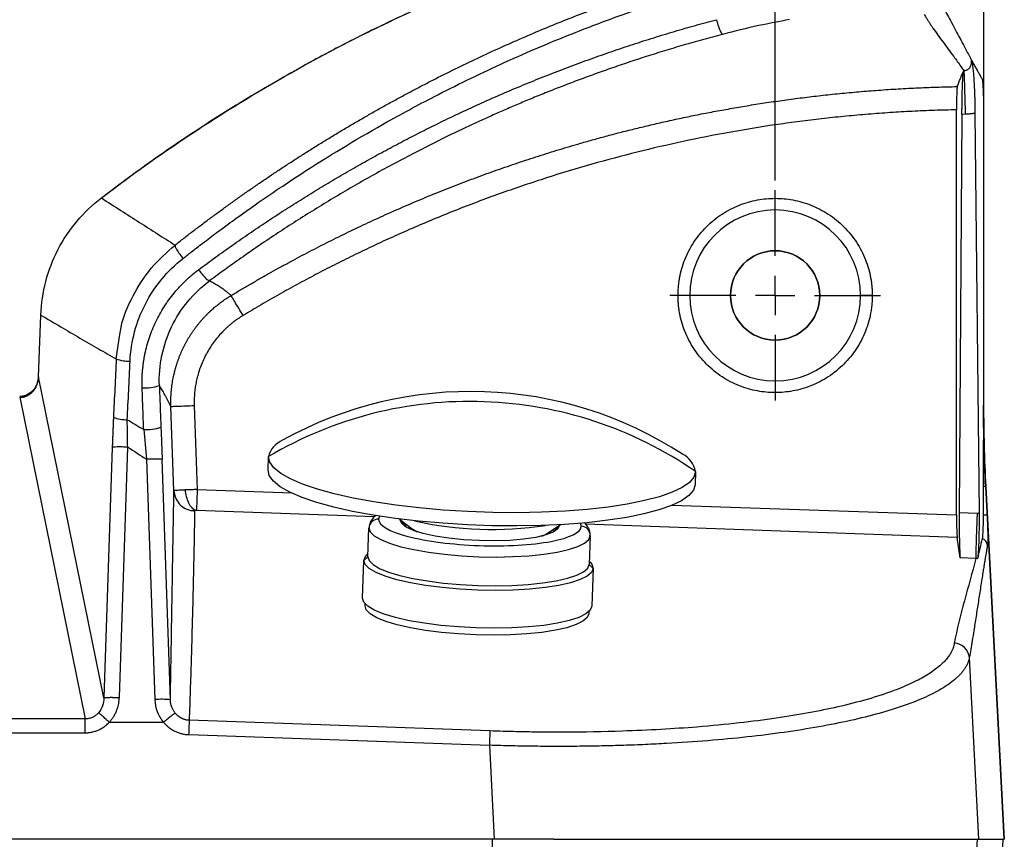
# Model space of a CAD drawing. Header units: millimetres. Extents: x 0 to 1118, y 0 to 850.
# Tile 14 of 24: x 494 to 621, y 409 to 515. Entities that reach past the tile are written whole.
import ezdxf

# ---------------------------------------------------------------- set-up
doc = ezdxf.new("R2010")
doc.units = ezdxf.units.MM
doc.linetypes.add('CENTERX2', pattern=[20.32, 12.7, -2.54, 2.54, -2.54])
doc.layers.add('CENTER', color=40, linetype='CENTERX2')
doc.layers.add('DIMENSIONS', color=140, linetype='Continuous', lineweight=25)
doc.styles.add('SLDTEXTSTYLE0', font='TXT', dxfattribs={"width": 0.75})
doc.dimstyles.new('SLDDIMSTYLE2', dxfattribs={"dimtxt": 10, "dimasz": 10, "dimexe": 0, "dimexo": 0.0625, "dimgap": 2.5, "dimtad": 0, "dimtih": 1, "dimtoh": 1, "dimdec": 1, "dimrnd": 1e-09, "dimzin": 4, "dimdsep": 46, "dimtxsty": 'SLDTEXTSTYLE0', "dimsah": 1, "dimcen": 0.09, "dimadec": 0, "dimazin": 1, "dimtfac": 1, "dimtdec": 1, "dimtofl": 0, "dimtmove": 0, "dimatfit": 3, "dimfxl": 0, "dimfrac": 2, "dimtolj": 1, "dimtzin": 12, "dimarcsym": 0})

# ---------------------------------------------------------------- blocks, each defined once
blk = doc.blocks.new('_D_3')
at = {"layer": 'DIMENSIONS'}
for p, q in [((181.19, 494.12), (181.19, 551.82)), ((591.19, 494.12), (591.19, 551.82)), ((369.56, 550.12), (366.52, 550.12)), ((366.52, 550.12), (366.52, 534.24)), ((402.81, 550.12), (405.86, 550.12)), ((405.86, 550.12), (405.86, 534.24)), ((181.19, 548.64), (361.44, 548.64)), ((591.19, 548.64), (410.94, 548.64)), ((366.52, 534.24), (369.56, 534.24)), ((405.86, 534.24), (402.81, 534.24))]:
    blk.add_line(p, q, dxfattribs=at)
for points in [[(181.19, 548.64), (191.19, 547.11), (191.19, 550.18)], [(591.19, 548.64), (581.19, 550.18), (581.19, 547.11)]]:
    blk.add_solid(points, dxfattribs=at)
at = {"layer": 'DIMENSIONS', "char_height": 10, "attachment_point": 1, "style": 'SLDTEXTSTYLE0'}
for s, insert in [('410.0', (369.56, 565.04)), ('16.14', (369.56, 547.13))]:
    blk.add_mtext(s, dxfattribs=dict(at, insert=insert))
blk = doc.blocks.new('SW_CENTERMARKSYMBOL_0')
at = {"layer": 'CENTER', "color": 0}
for p, q in [((0, 5.08), (0, 13.54)), ((0, 0), (0, 2.54)), ((-5.08, 0), (-13.54, 0)), ((0, 0), (-2.54, 0)), ((0, 0), (0, -2.54)), ((0, 0), (2.54, 0)), ((5.08, 0), (13.54, 0)), ((0, -5.08), (0, -13.54))]:
    blk.add_line(p, q, dxfattribs=at)

msp = doc.modelspace()

# ---------------------------------------------------------------- linework, layer by layer
for p, q in [((618.02, 532.2), (618.02, 465.18)), ((614.53, 451.08), (614.53, 503.2)), ((618, 503.23), (618, 465.18)), ((615.23, 502.62), (614.88, 451.36)), ((615.65, 502.63), (615.23, 502.62)), ((616.9, 502.76), (617.43, 451.27)), ((504.48, 491.85), (504.47, 491.86)), ((580.19, 479.31), (578.69, 479.31)), ((603.69, 479.31), (602.19, 479.31)), ((496.38, 468.84), (496.68, 476.79)), ((506.39, 471.13), (506.86, 474.27)), ((504.8, 427.54), (496.38, 468.84)), ((493.96, 466.2), (502.4, 424.81)), ((516.43, 465.14), (516.81, 454.33)), ((618.27, 454.71), (618, 465.18)), ((618, 465.18), (618.02, 465.18)), ((618.02, 465.18), (618.02, 465.18)), ((513.81, 454.18), (513.43, 465.03)), ((506.05, 463.61), (506.02, 463.3)), ((512.14, 462.36), (512.16, 461.65)), ((512.16, 461.65), (512.28, 458.2)), ((505.87, 459.76), (504.8, 427.54)), ((506.79, 427.57), (507.86, 459.79)), ((510.29, 458.23), (511.36, 427.29)), ((513.36, 427.26), (512.28, 458.2)), ((525.92, 456.86), (525.98, 458.57)), ((580.94, 456.65), (580.88, 454.94)), ((516.81, 454.33), (528.98, 453.92)), ((618.27, 454.71), (617.96, 454.69)), ((618.27, 454.71), (618.47, 451.04)), ((618.3, 454.71), (618.27, 454.71)), ((620.68, 409.31), (618.3, 454.71)), ((618.3, 454.71), (620.68, 409.31)), ((618.3, 454.71), (618.3, 454.71)), ((539.62, 450.82), (516.72, 451.62)), ((577.91, 452.3), (614.53, 451.08)), ((614.88, 451.36), (617.17, 451.28)), ((540.15, 450.51), (540.33, 450.91)), ((542.84, 450.53), (544.49, 449.27)), ((542.95, 450.41), (543.43, 449.91)), ((543.43, 449.91), (543.46, 450.06)), ((543.5, 449.63), (543.43, 449.91)), ((566.08, 450.02), (566.24, 449.6)), ((614.61, 448.17), (566.8, 449.86)), ((618.47, 451.04), (617.96, 451.01)), ((538.78, 445.68), (538.91, 449.38)), ((544.06, 449.31), (544.07, 449.59)), ((561.83, 448.67), (563.56, 449.81)), ((562.26, 448.95), (562.25, 448.68)), ((562.92, 449.23), (562.84, 448.96)), ((562.91, 449.38), (562.92, 449.23)), ((562.92, 449.23), (563.44, 449.7)), ((567.4, 448.39), (567.27, 444.69)), ((615.01, 445.52), (614.61, 448.17)), ((538.8, 446.06), (538.69, 445.97)), ((538.1, 440.35), (538.27, 445.21)), ((538.27, 445.21), (538.78, 445.68)), ((567.38, 444.96), (567.28, 445.06)), ((617, 445.45), (615.01, 445.52)), ((567.27, 444.69), (567.75, 444.18)), ((567.75, 444.18), (567.58, 439.32)), ((538.41, 439.36), (538.42, 439.61)), ((567.21, 438.61), (567.2, 438.35)), ((616.18, 432.69), (617.34, 409.31)), ((502.4, 424.81), (269.98, 424.81)), ((502.4, 423.02), (502.4, 424.81)), ((554.48, 423.26), (515.77, 424.63)), ((505.49, 424.37), (512.48, 424.37)), ((269.98, 423.02), (502.4, 423.02)), ((515.71, 422.78), (554.41, 421.41)), ((554.41, 421.41), (555.01, 409.31)), ((554.83, 409.31), (217.55, 409.31)), ((554.83, 350.91), (554.83, 409.31)), ((562.69, 409.31), (554.83, 409.31)), ((562.69, 409.31), (617.34, 409.31)), ((614.16, 350.91), (617.22, 409.31)), ((617.33, 350.91), (620.55, 409.31)), ((617.34, 409.31), (620.68, 409.31))]:
    msp.add_line(p, q)
at = {"flags": 128}
for points in [[(580.94, 456.65), (580.73, 455.94), (580.15, 455.25), (579.21, 454.59), (577.92, 453.98), (576.3, 453.41), (574.37, 452.9), (572.16, 452.45), (569.7, 452.08), (567.01, 451.78), (564.15, 451.55), (561.14, 451.41), (558.02, 451.35), (554.84, 451.38), (551.65, 451.49), (548.47, 451.69), (545.37, 451.96), (542.38, 452.31), (539.53, 452.74), (536.87, 453.22), (534.44, 453.77), (532.27, 454.37), (530.38, 455.01), (528.8, 455.69), (527.56, 456.4), (526.67, 457.12), (526.14, 457.85), (525.98, 458.57)], [(580.88, 454.94), (580.67, 454.23), (580.09, 453.54), (579.15, 452.88), (577.86, 452.27), (576.24, 451.7), (574.31, 451.19), (572.1, 450.74), (569.64, 450.37), (566.95, 450.06), (564.09, 449.84), (561.08, 449.7), (557.96, 449.64), (554.78, 449.67), (551.59, 449.78), (548.41, 449.98), (545.31, 450.25), (542.32, 450.6), (539.47, 451.02), (536.81, 451.51), (534.38, 452.06), (532.21, 452.66), (530.32, 453.3), (528.74, 453.98), (527.5, 454.69), (526.61, 455.41), (526.08, 456.13), (525.92, 456.86)], [(563.44, 449.7), (563.23, 449.25), (562.63, 448.84), (561.67, 448.48), (560.38, 448.17), (558.82, 447.94), (557.04, 447.79), (555.12, 447.73), (553.12, 447.75), (551.12, 447.86), (549.2, 448.06), (547.44, 448.34), (545.9, 448.68), (544.63, 449.07), (543.7, 449.5), (543.13, 449.96), (542.95, 450.41)], [(538.91, 449.38), (539.07, 448.88), (539.58, 448.37), (540.42, 447.88), (541.57, 447.41), (543.01, 446.97), (544.69, 446.59), (546.59, 446.26), (548.65, 445.99), (550.82, 445.8), (553.04, 445.68), (555.27, 445.64), (557.45, 445.69), (559.52, 445.81), (561.44, 446), (563.15, 446.27), (564.61, 446.6), (565.79, 446.99), (566.66, 447.42), (567.2, 447.89), (567.4, 448.39)], [(543.79, 449.8), (543.61, 449.65), (543.54, 449.56)], [(544.49, 449.27), (544.84, 449.04), (545.12, 448.9)], [(561.17, 448.34), (561.46, 448.46), (561.83, 448.67)], [(562.77, 448.92), (562.73, 448.98), (562.56, 449.15)], [(538.27, 445.21), (538.47, 445.73), (538.69, 445.97)], [(567.75, 444.18), (567.55, 443.67), (566.99, 443.19), (566.09, 442.74), (564.87, 442.33), (563.35, 441.99), (561.58, 441.71), (559.6, 441.51), (557.45, 441.39), (555.2, 441.34), (552.89, 441.38), (550.59, 441.5), (548.34, 441.7), (546.21, 441.98), (544.25, 442.32), (542.5, 442.72), (541.02, 443.17), (539.82, 443.65), (538.95, 444.16), (538.43, 444.69), (538.27, 445.21)], [(538.78, 445.68), (538.94, 445.18), (539.45, 444.67), (540.29, 444.17), (541.44, 443.71), (542.88, 443.27), (544.56, 442.89), (546.46, 442.56), (548.52, 442.29), (550.69, 442.1), (552.91, 441.98), (555.14, 441.94), (557.32, 441.99), (559.39, 442.11), (561.31, 442.3), (563.02, 442.57), (564.48, 442.9), (565.66, 443.29), (566.54, 443.72), (567.07, 444.19), (567.27, 444.69)], [(567.38, 444.96), (567.59, 444.71), (567.75, 444.18)], [(567.58, 439.32), (567.38, 438.8), (566.82, 438.32), (565.92, 437.87), (564.7, 437.46), (563.18, 437.12), (561.41, 436.85), (559.43, 436.64), (557.28, 436.52), (555.03, 436.47), (552.72, 436.51), (550.42, 436.64), (548.17, 436.84), (546.04, 437.11), (544.08, 437.45), (542.33, 437.85), (540.85, 438.3), (539.65, 438.78), (538.78, 439.3), (538.26, 439.82), (538.1, 440.35)], [(567.2, 438.35), (567, 437.85), (566.46, 437.38), (565.58, 436.94), (564.38, 436.55), (562.9, 436.21), (561.17, 435.94), (559.24, 435.74), (557.14, 435.62), (554.94, 435.58), (552.69, 435.62), (550.44, 435.74), (548.25, 435.93), (546.17, 436.2), (544.25, 436.53), (542.55, 436.92), (541.1, 437.36), (539.93, 437.83), (539.08, 438.33), (538.57, 438.85), (538.41, 439.36)]]:
    msp.add_lwpolyline(points, dxfattribs=at)
for centre, radius, start, end in [((591.19, 479.31), 11, 0, 180), ((591.19, 479.31), 5.75, 0, 180), ((591.19, 479.31), 11, 180, 0), ((591.19, 479.31), 5.75, 180, 0), ((508.05, 475.78), 4.93, 250.3499, 271.3927), ((510.1, 473.13), 5.73, 266.2258, 288.7036), ((552.04, 416.95), 50, 56.9962, 119.0038), ((551.92, 414.73), 50.94, 87.9475, 120.6102), ((552.01, 414.72), 50.94, 55.3898, 88.0525), ((507.68, 467.89), 4.57, 248.8623, 271.6739), ((510.31, 467.41), 5.37, 265.8446, 289.8627), ((529.09, 457.72), 3.23, 113.631, 164.7185), ((577.78, 456.02), 3.23, 11.2815, 62.369), ((540.1, 449.33), 1.18, 87.2659, 177.2466), ((554.77, 495.11), 45.91, 257.415, 278.585), ((566.21, 448.42), 1.18, 358.7534, 88.7341), ((614.19, 432.54), 2, 4.4011, 88.1409), ((512.19, 417.43), 9.9, 83.2314, 94.8201), ((915.31, 408.96), 399.84, 177.7544, 178.0186), ((954.01, 407.59), 399.84, 177.7544, 178.0186)]:
    msp.add_arc(centre, radius, start, end)
for centre, major_axis, ratio, start_param, end_param in [((618, 440.83), (0, 19.11), 0.002739, 0.759134, 1.009), ((615.05, 450.39), (0, 5), 0.034894, 1.376347, 2.913529)]:
    msp.add_ellipse(centre, major_axis=major_axis, ratio=ratio, start_param=start_param, end_param=end_param)
for points, knots in [([(504.47, 491.86), (512.47, 497.98), (520.91, 503.53), (538.51, 513.34), (547.66, 517.6), (575.91, 528.33), (595.79, 532.73), (615.88, 534.19)], [0, 0, 0, 0, 0.25, 0.25, 0.5, 0.5, 1, 1, 1, 1]), ([(614.47, 534.03), (612.23, 533.84), (607.68, 533.46), (601.22, 532.6), (595.47, 531.69), (590.8, 530.81), (586.82, 529.99), (583.13, 529.15), (577.19, 527.69), (569.04, 525.38), (559.34, 522.09), (550.35, 518.54), (542.3, 514.95), (536.14, 511.89), (531.45, 509.39), (527.61, 507.25), (522.91, 504.49), (517.4, 501.03), (511.33, 496.96), (507.22, 493.88), (505.12, 492.32)], [0, 0, 0, 0, 0.0566837, 0.1155528, 0.1646197, 0.2038846, 0.2356833, 0.2674377, 0.2996982, 0.390386, 0.4814225, 0.5586697, 0.6347674, 0.7041956, 0.7324309, 0.7693583, 0.815249, 0.8701021, 0.9339171, 1, 1, 1, 1]), ([(513.96, 485.79), (514.33, 486.09), (515.08, 486.68), (516.22, 487.55), (517.37, 488.42), (518.53, 489.29), (519.71, 490.15), (520.89, 491.01), (522.09, 491.87), (523.3, 492.72), (524.52, 493.56), (525.75, 494.4), (527, 495.24), (528.26, 496.07), (529.53, 496.89), (530.81, 497.71), (532.1, 498.52), (533.41, 499.33), (534.72, 500.13), (536.05, 500.92), (537.39, 501.71), (538.75, 502.49), (540.11, 503.26), (541.49, 504.03), (542.88, 504.79), (544.28, 505.54), (545.69, 506.28), (547.6, 507.27), (550, 508.47), (552.89, 509.86), (555.77, 511.19), (558.64, 512.46), (561.49, 513.67), (564.33, 514.82), (567.15, 515.92), (569.96, 516.97), (572.74, 517.96), (575.51, 518.9), (578.26, 519.79), (580.99, 520.63), (582.8, 521.16), (583.7, 521.42)], [0, 0, 0, 0, 0.01812, 0.036331, 0.05463, 0.07302, 0.091499, 0.110068, 0.128726, 0.147474, 0.166312, 0.185239, 0.204255, 0.223362, 0.242558, 0.261843, 0.281218, 0.300683, 0.320237, 0.33988, 0.359613, 0.379436, 0.399348, 0.419349, 0.43944, 0.45962, 0.47989, 0.500249, 0.541375, 0.582054, 0.622285, 0.662069, 0.701406, 0.740296, 0.778738, 0.816734, 0.854282, 0.891383, 0.928036, 0.964242, 1, 1, 1, 1]), ([(514.98, 484.06), (515.34, 484.35), (516.18, 485.01), (517.65, 486.14), (519.5, 487.54), (521.75, 489.19), (524.41, 491.09), (527.5, 493.2), (533.1, 496.89), (539.87, 500.95), (548.42, 505.54), (556.46, 509.43), (564.41, 512.8), (571.1, 515.32), (575.99, 517), (579.72, 518.19), (582.26, 518.96), (583.56, 519.34), (584.01, 519.47)], [0, 0, 0, 0, 0.0176084, 0.0412715, 0.07099, 0.1067641, 0.1485937, 0.1964786, 0.2504193, 0.4062623, 0.4998869, 0.6231198, 0.7493995, 0.831723, 0.8979464, 0.9480679, 0.9820858, 1, 1, 1, 1]), ([(612.18, 517.48), (612.24, 517.37), (612.38, 517.14), (612.59, 516.78), (612.81, 516.41), (613.03, 516.02), (613.35, 515.45), (613.78, 514.65), (614.31, 513.66), (614.77, 512.79), (615.13, 512.1), (615.56, 511.28), (615.96, 510.53), (616.31, 509.87), (616.42, 509.66), (616.48, 509.56)], [0, 0, 0, 0, 0.047207, 0.095863, 0.145968, 0.197523, 0.250526, 0.367399, 0.50105, 0.620495, 0.685171, 0.753151, 0.922776, 0.961952, 1, 1, 1, 1]), ([(516.98, 482.62), (517.34, 482.89), (518.07, 483.43), (519.15, 484.22), (520.24, 485), (521.33, 485.77), (522.42, 486.54), (523.51, 487.29), (524.6, 488.03), (525.7, 488.76), (526.79, 489.48), (527.89, 490.2), (528.99, 490.9), (530.08, 491.59), (531.18, 492.27), (532.28, 492.95), (533.38, 493.61), (534.48, 494.26), (535.58, 494.91), (536.67, 495.54), (537.77, 496.16), (538.87, 496.78), (539.97, 497.39), (541.07, 497.98), (542.17, 498.57), (543.27, 499.15), (544.37, 499.72), (545.46, 500.28), (546.56, 500.83), (547.65, 501.37), (549.27, 502.16), (551.41, 503.17), (554.08, 504.39), (556.76, 505.56), (559.44, 506.68), (562.12, 507.76), (564.81, 508.79), (567.5, 509.78), (570.19, 510.73), (572.88, 511.63), (575.56, 512.49), (578.25, 513.3), (580.94, 514.08), (582.74, 514.56), (583.63, 514.8)], [0, 0, 0, 0, 0.018118, 0.036171, 0.054159, 0.072083, 0.089942, 0.107737, 0.125468, 0.143136, 0.16074, 0.178281, 0.195759, 0.213174, 0.230527, 0.247817, 0.265044, 0.282209, 0.299311, 0.316351, 0.333329, 0.350245, 0.367098, 0.38389, 0.40062, 0.417288, 0.433894, 0.450438, 0.466921, 0.483343, 0.499703, 0.53932, 0.578744, 0.617977, 0.65702, 0.695873, 0.734538, 0.773015, 0.811306, 0.849412, 0.887333, 0.925071, 0.962626, 1, 1, 1, 1]), ([(583.63, 514.8), (583.64, 514.76), (583.67, 514.66), (583.71, 514.53), (583.75, 514.39), (583.79, 514.26), (583.83, 514.13), (583.87, 514.01), (583.91, 513.89), (583.95, 513.78), (583.99, 513.68), (584.02, 513.58), (584.1, 513.41), (584.18, 513.23), (584.25, 513.1), (584.3, 513.02), (584.34, 512.96), (584.38, 512.92), (584.4, 512.92), (584.41, 512.91)], [0, 0, 0, 0, 0.0472512, 0.0946018, 0.1418923, 0.1889624, 0.2356537, 0.2818125, 0.3272927, 0.3719576, 0.4156819, 0.4583529, 0.4998716, 0.6552822, 0.7498802, 0.7929429, 0.8750126, 0.9449136, 1, 1, 1, 1]), ([(593.04, 514.81), (591.73, 514.57), (588.85, 514.03), (585.97, 513.31), (584.41, 512.91)], [0, 0, 0, 0, 0.458082, 1, 1, 1, 1]), ([(610.36, 515.5), (610.43, 515.38), (610.58, 515.14), (610.8, 514.79), (611.03, 514.43), (611.26, 514.07), (611.62, 513.53), (612.14, 512.81), (612.79, 511.91), (613.48, 511), (614.24, 509.96), (614.92, 509.04), (615.34, 508.44), (615.47, 508.26)], [0, 0, 0, 0, 0.049123, 0.098244, 0.147361, 0.196476, 0.245588, 0.371729, 0.497911, 0.618925, 0.751192, 0.926047, 1, 1, 1, 1]), ([(584.41, 512.91), (583.98, 512.8), (583.12, 512.57), (581.85, 512.22), (580.6, 511.87), (579.37, 511.52), (578.15, 511.16), (576.95, 510.79), (575.78, 510.43), (574.61, 510.06), (573.47, 509.69), (572.35, 509.32), (571.24, 508.94), (570.15, 508.57), (569.08, 508.19), (568.03, 507.82), (566.99, 507.44), (565.97, 507.06), (564.97, 506.69), (563.99, 506.31), (563.02, 505.94), (562.08, 505.56), (561.14, 505.19), (560.23, 504.81), (559.33, 504.44), (558.45, 504.08), (557.59, 503.71), (556.75, 503.35), (555.92, 502.98), (555.11, 502.63), (554.31, 502.27), (553.53, 501.92), (552.77, 501.57), (552.03, 501.22), (551.3, 500.88), (550.59, 500.55), (549.21, 499.89), (547.17, 498.89), (544.5, 497.52), (541.88, 496.14), (539.31, 494.72), (536.79, 493.29), (534.32, 491.84), (531.89, 490.36), (529.52, 488.87), (527.2, 487.36), (524.93, 485.84), (522.71, 484.31), (520.53, 482.76), (519.11, 481.71), (518.4, 481.19)], [0, 0, 0, 0, 0.018101, 0.035978, 0.053632, 0.071061, 0.088267, 0.105249, 0.122007, 0.138541, 0.154851, 0.170937, 0.186798, 0.202436, 0.217849, 0.233038, 0.248003, 0.262744, 0.27726, 0.291551, 0.305618, 0.319461, 0.333079, 0.346472, 0.359641, 0.372585, 0.385304, 0.397798, 0.410068, 0.422113, 0.433933, 0.445529, 0.456899, 0.468045, 0.478966, 0.489661, 0.500132, 0.541298, 0.582014, 0.622278, 0.662089, 0.701448, 0.740354, 0.778807, 0.816806, 0.854352, 0.891443, 0.928082, 0.964267, 1, 1, 1, 1]), ([(615.47, 508.26), (615.5, 508.26), (615.54, 508.26), (615.62, 508.27), (615.68, 508.28), (615.76, 508.3), (615.87, 508.33), (616.01, 508.41), (616.17, 508.54), (616.3, 508.71), (616.39, 508.9), (616.46, 509.11), (616.48, 509.3), (616.48, 509.46), (616.48, 509.53), (616.48, 509.56)], [0, 0, 0, 0, 0.029116, 0.055418, 0.078902, 0.099648, 0.144749, 0.197007, 0.298196, 0.421468, 0.53864, 0.687164, 0.83688, 0.944682, 1, 1, 1, 1]), ([(616.48, 509.56), (616.57, 509.39), (616.76, 509.04), (617.03, 508.55), (617.3, 508.08), (617.56, 507.64), (617.72, 507.35), (617.81, 507.22)], [0, 0, 0, 0, 0.2129418, 0.419412, 0.6194112, 0.8129402, 1, 1, 1, 1]), ([(616.48, 509.56), (616.48, 509.55), (616.49, 509.54), (616.5, 509.5), (616.51, 509.45), (616.52, 509.39), (616.53, 509.32), (616.54, 509.24), (616.56, 509.15), (616.58, 508.98), (616.6, 508.79), (616.65, 508.45), (616.7, 507.99), (616.75, 507.35), (616.78, 506.82), (616.8, 506.44), (616.82, 506.04), (616.84, 505.63), (616.85, 505.19), (616.87, 504.74), (616.88, 504.27), (616.89, 503.79), (616.9, 503.28), (616.9, 502.94), (616.9, 502.76)], [0, 0, 0, 0, 0.0164142, 0.0340253, 0.0528673, 0.072968, 0.0943501, 0.1170327, 0.1410317, 0.1663605, 0.2371779, 0.2747501, 0.409204, 0.5289956, 0.5784664, 0.6267994, 0.6742077, 0.720917, 0.7671632, 0.8131897, 0.8592429, 0.9055691, 0.9524101, 1, 1, 1, 1]), ([(614.63, 506.19), (614.7, 506.36), (614.83, 506.7), (614.99, 507.09), (615.09, 507.35), (615.15, 507.52), (615.24, 507.74), (615.34, 507.96), (615.42, 508.13), (615.45, 508.22), (615.47, 508.26)], [0, 0, 0, 0, 0.250399, 0.501051, 0.563434, 0.625838, 0.750315, 0.874628, 0.9449, 1, 1, 1, 1]), ([(615.23, 502.62), (615.23, 502.71), (615.23, 502.88), (615.23, 503.15), (615.24, 503.41), (615.24, 503.68), (615.24, 503.94), (615.25, 504.21), (615.25, 504.47), (615.26, 504.79), (615.27, 505.2), (615.28, 505.72), (615.29, 506.16), (615.31, 506.62), (615.33, 507.02), (615.35, 507.42), (615.37, 507.7), (615.39, 507.91), (615.42, 508.06), (615.44, 508.15), (615.46, 508.22), (615.46, 508.25), (615.47, 508.26)], [0, 0, 0, 0, 0.02956, 0.059599, 0.090104, 0.121062, 0.152457, 0.18427, 0.216482, 0.249072, 0.304937, 0.373644, 0.465376, 0.498213, 0.597878, 0.676603, 0.747364, 0.81079, 0.872083, 0.914003, 0.95668, 1, 1, 1, 1]), ([(615.47, 508.26), (615.47, 508.25), (615.47, 508.23), (615.47, 508.2), (615.48, 508.15), (615.48, 508.09), (615.48, 508.02), (615.49, 507.95), (615.49, 507.86), (615.5, 507.77), (615.5, 507.66), (615.51, 507.55), (615.51, 507.43), (615.52, 507.3), (615.52, 507.17), (615.53, 507.03), (615.53, 506.88), (615.54, 506.73), (615.54, 506.57), (615.55, 506.41), (615.55, 506.24), (615.56, 506.07), (615.56, 505.9), (615.57, 505.72), (615.57, 505.55), (615.58, 505.37), (615.58, 505.19), (615.59, 505.01), (615.59, 504.83), (615.6, 504.65), (615.6, 504.47), (615.61, 504.3), (615.61, 504.12), (615.62, 503.95), (615.62, 503.77), (615.63, 503.6), (615.63, 503.43), (615.64, 503.27), (615.64, 503.11), (615.65, 502.94), (615.65, 502.79), (615.65, 502.68), (615.65, 502.63)], [0, 0, 0, 0, 0.029456, 0.058953, 0.088466, 0.117969, 0.147434, 0.176836, 0.206147, 0.235342, 0.264395, 0.293282, 0.321978, 0.35046, 0.378705, 0.406691, 0.434398, 0.461807, 0.488898, 0.515656, 0.542064, 0.568107, 0.593772, 0.619047, 0.64392, 0.668382, 0.692425, 0.716041, 0.739223, 0.761966, 0.784267, 0.806122, 0.827528, 0.848484, 0.868989, 0.889044, 0.90865, 0.927807, 0.946518, 0.964785, 0.982611, 1, 1, 1, 1]), ([(617.81, 507.22), (617.81, 507.21), (617.82, 507.19), (617.83, 507.16), (617.84, 507.12), (617.85, 507.06), (617.86, 507), (617.87, 506.92), (617.88, 506.81), (617.9, 506.66), (617.91, 506.45), (617.93, 506.22), (617.94, 505.95), (617.96, 505.66), (617.97, 505.35), (617.98, 505.01), (617.99, 504.67), (617.99, 504.33), (618, 503.97), (618, 503.6), (618, 503.36), (618, 503.23)], [0, 0, 0, 0, 0.03544, 0.070534, 0.105375, 0.140059, 0.174685, 0.209349, 0.244149, 0.306702, 0.369286, 0.433676, 0.497059, 0.560849, 0.625587, 0.689157, 0.752253, 0.813622, 0.875008, 0.936956, 1, 1, 1, 1]), ([(521.17, 479.3), (521.57, 479.54), (522.37, 480.02), (523.58, 480.73), (524.8, 481.43), (526.02, 482.13), (527.24, 482.81), (528.48, 483.48), (529.71, 484.15), (530.95, 484.8), (532.2, 485.45), (533.45, 486.09), (534.71, 486.71), (535.97, 487.33), (537.23, 487.94), (538.5, 488.54), (539.78, 489.13), (541.06, 489.71), (542.34, 490.28), (543.63, 490.84), (544.92, 491.4), (546.22, 491.94), (547.52, 492.47), (548.82, 492.99), (550.13, 493.51), (551.45, 494.01), (552.76, 494.5), (554.08, 494.99), (555.41, 495.46), (556.73, 495.93), (558.07, 496.38), (559.4, 496.82), (560.74, 497.26), (562.08, 497.68), (563.42, 498.1), (564.77, 498.5), (566.25, 498.93), (567.86, 499.39), (569.62, 499.87), (571.43, 500.34), (573.29, 500.81), (575.19, 501.26), (577.14, 501.71), (579.14, 502.15), (581.18, 502.57), (583.27, 502.97), (585.41, 503.36), (587.59, 503.74), (589.82, 504.09), (592.1, 504.42), (594.42, 504.73), (596.79, 505.02), (599.2, 505.28), (601.67, 505.51), (604.17, 505.71), (606.72, 505.89), (609.32, 506.02), (611.96, 506.13), (613.73, 506.17), (614.63, 506.19)], [0, 0, 0, 0, 0.014261, 0.028523, 0.042786, 0.057051, 0.071317, 0.085585, 0.099854, 0.114124, 0.128396, 0.142669, 0.156944, 0.17122, 0.185497, 0.199776, 0.214056, 0.228337, 0.24262, 0.256905, 0.27119, 0.285477, 0.299766, 0.314056, 0.328347, 0.34264, 0.356934, 0.371229, 0.385526, 0.399824, 0.414123, 0.428424, 0.442726, 0.45703, 0.471335, 0.485641, 0.499949, 0.518112, 0.536709, 0.555742, 0.575209, 0.595112, 0.615449, 0.636222, 0.657429, 0.679072, 0.70115, 0.723662, 0.74661, 0.769992, 0.79381, 0.818062, 0.84275, 0.867872, 0.893429, 0.919421, 0.945846, 0.972706, 1, 1, 1, 1]), ([(614.63, 506.19), (614.63, 506.19), (614.62, 506.18), (614.62, 506.15), (614.61, 506.11), (614.6, 506.05), (614.6, 505.98), (614.59, 505.85), (614.57, 505.62), (614.56, 505.28), (614.55, 504.92), (614.54, 504.58), (614.54, 504.23), (614.53, 503.88), (614.53, 503.54), (614.53, 503.31), (614.53, 503.2)], [0, 0, 0, 0, 0.035072, 0.072727, 0.11303, 0.156032, 0.201764, 0.250229, 0.374228, 0.500059, 0.591649, 0.680673, 0.766462, 0.848497, 0.926415, 1, 1, 1, 1]), ([(614.53, 503.2), (614.06, 503.19), (613.11, 503.17), (611.69, 503.13), (610.26, 503.07), (608.84, 503), (607.42, 502.93), (606.01, 502.84), (604.59, 502.74), (603.17, 502.63), (601.76, 502.51), (600.35, 502.38), (598.93, 502.24), (597.52, 502.09), (596.11, 501.92), (594.71, 501.75), (593.3, 501.56), (591.89, 501.37), (588.96, 500.94), (584.52, 500.19), (578.58, 498.99), (572.69, 497.6), (566.84, 496.02), (561.05, 494.24), (555.32, 492.28), (549.67, 490.14), (545.13, 488.24), (541.66, 486.7), (539.23, 485.58), (536.82, 484.42), (534.43, 483.23), (532.05, 482), (529.69, 480.74), (527.35, 479.44), (525.02, 478.11), (523.48, 477.19), (522.72, 476.73)], [0, 0, 0, 0, 0.014736, 0.029463, 0.044182, 0.058893, 0.073598, 0.088297, 0.102991, 0.117681, 0.132367, 0.147052, 0.161735, 0.176418, 0.191101, 0.205785, 0.220471, 0.23516, 0.249853, 0.312413, 0.37501, 0.437762, 0.5004, 0.563001, 0.625719, 0.688217, 0.7507, 0.778391, 0.80607, 0.833744, 0.861418, 0.889099, 0.916791, 0.944502, 0.972236, 1, 1, 1, 1]), ([(616.9, 502.76), (616.82, 502.75), (616.65, 502.72), (616.41, 502.69), (616.16, 502.66), (615.91, 502.64), (615.74, 502.63), (615.65, 502.63)], [0, 0, 0, 0, 0.200033, 0.399843, 0.599635, 0.799619, 1, 1, 1, 1]), ([(496.68, 476.79), (496.73, 478.25), (496.95, 479.7), (497.69, 482.53), (498.22, 483.9), (499.56, 486.49), (500.38, 487.72), (502.25, 489.96), (503.32, 490.97), (504.47, 491.86)], [0, 0, 0, 0, 0.25, 0.25, 0.5, 0.5, 0.75, 0.75, 1, 1, 1, 1]), ([(504.47, 491.86), (505.31, 491.33), (506.95, 490.27), (509.37, 488.73), (511.69, 487.24), (513.21, 486.27), (513.96, 485.79)], [0, 0, 0, 0, 0.2628692, 0.5171589, 0.7628695, 1, 1, 1, 1]), ([(578.69, 479.31), (578.69, 479.42), (578.69, 479.64), (578.71, 479.96), (578.73, 480.29), (578.76, 480.61), (578.79, 480.94), (578.84, 481.26), (578.95, 481.88), (579.16, 482.77), (579.55, 483.93), (580.07, 485.07), (580.93, 486.54), (582.29, 488.21), (584.29, 489.84), (586.53, 491), (588.86, 491.67), (591.19, 491.88), (593.52, 491.67), (595.85, 491), (598.09, 489.84), (600.09, 488.21), (601.45, 486.54), (602.31, 485.07), (602.82, 483.93), (603.22, 482.77), (603.45, 481.8), (603.58, 481.02), (603.64, 480.45), (603.68, 479.88), (603.69, 479.5), (603.69, 479.31)], [0, 0, 0, 0, 0.008343, 0.016672, 0.024993, 0.033311, 0.041633, 0.049965, 0.058311, 0.0892, 0.120102, 0.152279, 0.18447, 0.250119, 0.315767, 0.380052, 0.441771, 0.500002, 0.558232, 0.619951, 0.684236, 0.749885, 0.815534, 0.847711, 0.879901, 0.91079, 0.941693, 0.956282, 0.970843, 0.985405, 1, 1, 1, 1]), ([(506.86, 474.27), (506.91, 474.58), (507.14, 476.33), (508.46, 479.28), (510.75, 482.94), (512.88, 484.84), (513.96, 485.79)], [0, 0, 0, 0, 0.0680693, 0.3818134, 0.6899393, 1, 1, 1, 1]), ([(513.96, 485.79), (513.94, 485.76), (513.95, 485.69), (514.03, 485.48), (514.11, 485.34), (514.3, 485.01), (514.43, 484.82), (514.69, 484.43), (514.84, 484.24), (514.98, 484.06)], [0, 0, 0, 0, 0.25, 0.25, 0.5, 0.5, 0.75, 0.75, 1, 1, 1, 1]), ([(508.17, 470.85), (508.23, 472.13), (508.42, 473.4), (509.09, 475.87), (509.55, 477.07), (510.73, 479.34), (511.43, 480.41), (513.06, 482.38), (513.98, 483.27), (514.98, 484.06)], [0, 0, 0, 0, 0.25, 0.25, 0.5, 0.5, 0.75, 0.75, 1, 1, 1, 1]), ([(509.72, 467.41), (509.72, 467.56), (509.71, 467.85), (509.71, 468.29), (509.72, 468.73), (509.74, 469.17), (509.77, 469.6), (509.82, 470.04), (509.87, 470.47), (509.93, 470.91), (510, 471.34), (510.2, 472.35), (510.62, 473.91), (511.45, 475.94), (512.51, 477.86), (513.51, 479.24), (514.3, 480.17), (514.79, 480.7), (515.31, 481.21), (515.84, 481.7), (516.4, 482.18), (516.79, 482.47), (516.98, 482.62)], [0, 0, 0, 0, 0.024998, 0.049963, 0.074907, 0.099842, 0.12478, 0.149733, 0.174712, 0.199729, 0.224795, 0.249921, 0.374868, 0.500136, 0.624933, 0.750296, 0.791745, 0.833211, 0.87473, 0.916342, 0.958085, 1, 1, 1, 1]), ([(516.98, 482.62), (517.12, 482.43), (517.28, 482.24), (517.59, 481.86), (517.74, 481.69), (518.02, 481.41), (518.14, 481.31), (518.32, 481.19), (518.37, 481.18), (518.4, 481.19)], [0, 0, 0, 0, 0.25, 0.25, 0.5, 0.5, 0.75, 0.75, 1, 1, 1, 1]), ([(511.94, 467.7), (511.89, 469), (512, 470.31), (512.53, 472.85), (512.95, 474.09), (514.07, 476.42), (514.77, 477.52), (516.42, 479.52), (517.37, 480.42), (518.4, 481.19)], [0, 0, 0, 0, 0.25, 0.25, 0.5, 0.5, 0.75, 0.75, 1, 1, 1, 1]), ([(518.4, 481.19), (518.48, 481.15), (518.64, 481.08), (518.89, 480.95), (519.13, 480.81), (519.38, 480.66), (519.63, 480.5), (519.88, 480.33), (520.13, 480.14), (520.39, 479.95), (520.65, 479.75), (520.91, 479.53), (521.08, 479.38), (521.17, 479.3)], [0, 0, 0, 0, 0.0853583, 0.1718261, 0.2594039, 0.3480919, 0.4378904, 0.5287994, 0.620819, 0.7139491, 0.8081895, 0.9035399, 1, 1, 1, 1]), ([(513.43, 465.03), (513.43, 465.17), (513.42, 465.44), (513.42, 465.86), (513.43, 466.27), (513.46, 466.68), (513.49, 467.08), (513.53, 467.48), (513.58, 467.88), (513.65, 468.28), (513.72, 468.67), (513.8, 469.06), (513.89, 469.45), (513.99, 469.83), (514.1, 470.2), (514.21, 470.57), (514.34, 470.94), (514.47, 471.3), (514.61, 471.66), (514.76, 472.01), (514.92, 472.36), (515.08, 472.7), (515.25, 473.03), (515.43, 473.36), (515.61, 473.68), (515.8, 474), (516, 474.31), (516.2, 474.61), (516.41, 474.91), (516.62, 475.2), (516.84, 475.49), (517.07, 475.76), (517.29, 476.04), (517.53, 476.3), (517.77, 476.56), (518.01, 476.81), (518.25, 477.06), (518.5, 477.29), (518.76, 477.53), (519.01, 477.75), (519.27, 477.97), (519.54, 478.18), (519.8, 478.38), (520.07, 478.58), (520.34, 478.77), (520.62, 478.96), (520.89, 479.13), (521.08, 479.25), (521.17, 479.3)], [0, 0, 0, 0, 0.024361, 0.04861, 0.072747, 0.096769, 0.120675, 0.144464, 0.168136, 0.19169, 0.215128, 0.238449, 0.261653, 0.284741, 0.307713, 0.330568, 0.353307, 0.375929, 0.398434, 0.420821, 0.443092, 0.465246, 0.487282, 0.509202, 0.531004, 0.552689, 0.574256, 0.595706, 0.617039, 0.638255, 0.659353, 0.680333, 0.701195, 0.72194, 0.742567, 0.763076, 0.783467, 0.80374, 0.823897, 0.843935, 0.863857, 0.883662, 0.903349, 0.922918, 0.942369, 0.9617, 0.98091, 1, 1, 1, 1]), ([(522.72, 476.73), (522.54, 477.03), (522.34, 477.35), (521.97, 477.97), (521.79, 478.27), (521.49, 478.77), (521.37, 478.97), (521.21, 479.23), (521.17, 479.29), (521.17, 479.3)], [0, 0, 0, 0, 0.25, 0.25, 0.5, 0.5, 0.75, 0.75, 1, 1, 1, 1]), ([(603.69, 479.31), (603.69, 479.2), (603.69, 478.98), (603.67, 478.66), (603.65, 478.33), (603.62, 478.01), (603.58, 477.68), (603.54, 477.36), (603.43, 476.75), (603.22, 475.85), (602.82, 474.69), (602.31, 473.55), (601.45, 472.08), (600.09, 470.41), (598.09, 468.78), (595.85, 467.62), (593.52, 466.95), (591.19, 466.74), (588.86, 466.95), (586.53, 467.62), (584.29, 468.78), (582.29, 470.41), (580.93, 472.08), (580.07, 473.55), (579.55, 474.69), (579.16, 475.85), (578.93, 476.82), (578.8, 477.6), (578.74, 478.17), (578.7, 478.74), (578.69, 479.12), (578.69, 479.31)], [0, 0, 0, 0, 0.008343, 0.016672, 0.024993, 0.033311, 0.041633, 0.049965, 0.058311, 0.0892, 0.120102, 0.152279, 0.18447, 0.250119, 0.315767, 0.380052, 0.441771, 0.500002, 0.558232, 0.619951, 0.684236, 0.749885, 0.815534, 0.847711, 0.879901, 0.91079, 0.941693, 0.956282, 0.970843, 0.985405, 1, 1, 1, 1]), ([(496.68, 476.79), (497.53, 476.29), (499.21, 475.29), (501.68, 473.85), (504.06, 472.46), (505.62, 471.57), (506.39, 471.13)], [0, 0, 0, 0, 0.263829, 0.518439, 0.763829, 1, 1, 1, 1]), ([(522.72, 476.73), (522.62, 476.67), (522.42, 476.55), (522.13, 476.36), (521.84, 476.16), (521.57, 475.96), (521.29, 475.75), (521.03, 475.53), (520.77, 475.3), (520.51, 475.07), (520.27, 474.83), (519.9, 474.46), (519.44, 473.94), (518.91, 473.26), (518.42, 472.55), (517.98, 471.8), (517.6, 471.02), (517.26, 470.22), (516.98, 469.4), (516.77, 468.62), (516.62, 467.89), (516.51, 467.21), (516.45, 466.52), (516.41, 465.83), (516.42, 465.37), (516.43, 465.14)], [0, 0, 0, 0, 0.025195, 0.050293, 0.075313, 0.100271, 0.125186, 0.150075, 0.174957, 0.19985, 0.224772, 0.24974, 0.312082, 0.374513, 0.437383, 0.499928, 0.562439, 0.625359, 0.68777, 0.75017, 0.80006, 0.849845, 0.899667, 0.949672, 1, 1, 1, 1]), ([(496.37, 468.84), (496.32, 468.51), (496.23, 467.84), (495.68, 467), (495.02, 466.53), (494.42, 466.33), (494.12, 466.32), (493.96, 466.31)], [0, 0, 0, 0, 0.263183, 0.516926, 0.760228, 0.880207, 1, 1, 1, 1]), ([(493.96, 466.2), (494.01, 466.2), (494.11, 466.2), (494.25, 466.21), (494.4, 466.23), (494.54, 466.26), (494.68, 466.3), (494.91, 466.39), (495.23, 466.56), (495.59, 466.86), (495.91, 467.24), (496.11, 467.61), (496.23, 467.93), (496.3, 468.19), (496.36, 468.5), (496.37, 468.72), (496.38, 468.84)], [0, 0, 0, 0, 0.036027, 0.072114, 0.108272, 0.144509, 0.180836, 0.21727, 0.328179, 0.446923, 0.568591, 0.70545, 0.760253, 0.827549, 0.907471, 1, 1, 1, 1]), ([(513.43, 465.03), (513.37, 465.15), (513.25, 465.38), (513.08, 465.72), (512.91, 466.05), (512.74, 466.36), (512.58, 466.65), (512.41, 466.94), (512.25, 467.21), (512.1, 467.46), (511.99, 467.62), (511.94, 467.7)], [0, 0, 0, 0, 0.117344, 0.233129, 0.347356, 0.460025, 0.571136, 0.680689, 0.788684, 0.895121, 1, 1, 1, 1]), ([(511.94, 467.7), (511.97, 466.8), (512.04, 465.02), (512.1, 463.24), (512.14, 462.36)], [0, 0, 0, 0, 0.504587, 1, 1, 1, 1]), ([(509.92, 462.05), (509.89, 462.94), (509.82, 464.72), (509.76, 466.51), (509.72, 467.41)], [0, 0, 0, 0, 0.49514, 1, 1, 1, 1]), ([(513.43, 465.03), (513.43, 465.03), (513.5, 465.03), (513.8, 465.04), (514.03, 465.05), (514.61, 465.07), (514.97, 465.08), (515.7, 465.11), (516.08, 465.12), (516.43, 465.14)], [0, 0, 0, 0, 0.25, 0.25, 0.5, 0.5, 0.75, 0.75, 1, 1, 1, 1]), ([(618, 465.18), (618, 464.29), (617.99, 462.53), (617.98, 459.83), (617.97, 457.22), (617.97, 455.49), (617.96, 454.69)], [0, 0, 0, 0, 0.253607, 0.504781, 0.773867, 1, 1, 1, 1]), ([(506.03, 463.63), (506.02, 463.47), (506.01, 463.16), (505.99, 462.68), (505.97, 462.2), (505.95, 461.72), (505.93, 461.23), (505.91, 460.74), (505.89, 460.25), (505.88, 459.92), (505.87, 459.76)], [0, 0, 0, 0, 0.122115, 0.24506, 0.368828, 0.493413, 0.618823, 0.74506, 0.872121, 1, 1, 1, 1]), ([(507.81, 463.32), (508.17, 463.11), (508.87, 462.69), (509.57, 462.26), (509.92, 462.05)], [0, 0, 0, 0, 0.5015684, 1, 1, 1, 1]), ([(507.86, 459.79), (507.64, 459.79), (507.4, 459.8), (506.93, 459.81), (506.7, 459.81), (506.32, 459.8), (506.17, 459.79), (505.95, 459.78), (505.89, 459.77), (505.87, 459.76)], [0, 0, 0, 0, 0.25, 0.25, 0.5, 0.5, 0.75, 0.75, 1, 1, 1, 1]), ([(512.28, 458.2), (512.28, 458.21), (512.24, 458.22), (512.04, 458.24), (511.88, 458.25), (511.5, 458.25), (511.26, 458.25), (510.77, 458.25), (510.52, 458.24), (510.29, 458.23)], [0, 0, 0, 0, 0.25, 0.25, 0.5, 0.5, 0.75, 0.75, 1, 1, 1, 1]), ([(513.36, 427.26), (513.38, 428.55), (513.42, 431.13), (513.49, 435), (513.55, 438.85), (513.62, 442.7), (513.68, 446.53), (513.75, 450.36), (513.79, 452.9), (513.81, 454.18)], [0, 0, 0, 0, 0.142857, 0.285714, 0.428571, 0.571428, 0.714285, 0.857142, 1, 1, 1, 1]), ([(515.29, 454.27), (515.25, 454.27), (515.16, 454.27), (515.04, 454.26), (514.92, 454.26), (514.81, 454.25), (514.6, 454.24), (514.31, 454.22), (514.09, 454.21), (513.96, 454.2), (513.88, 454.19), (513.82, 454.18), (513.82, 454.18), (513.81, 454.18)], [0, 0, 0, 0, 0.048999, 0.097613, 0.145777, 0.193426, 0.2405, 0.431795, 0.620533, 0.686568, 0.810443, 0.916118, 1, 1, 1, 1]), ([(513.81, 454.18), (513.83, 453.9), (513.88, 453.6), (514.11, 453.02), (514.28, 452.74), (514.72, 452.25), (514.99, 452.05), (515.56, 451.75), (515.87, 451.65), (516.17, 451.61)], [0, 0, 0, 0, 0.25, 0.25, 0.5, 0.5, 0.75, 0.75, 1, 1, 1, 1]), ([(516.81, 454.33), (516.75, 454.33), (516.64, 454.32), (516.46, 454.32), (516.28, 454.31), (516.11, 454.3), (515.94, 454.3), (515.77, 454.29), (515.6, 454.28), (515.44, 454.28), (515.34, 454.27), (515.29, 454.27)], [0, 0, 0, 0, 0.109278, 0.219525, 0.330534, 0.442085, 0.553954, 0.665911, 0.777724, 0.889163, 1, 1, 1, 1]), ([(516.6, 451.62), (516.45, 451.68), (516.29, 451.8), (515.99, 452.12), (515.85, 452.34), (515.61, 452.84), (515.51, 453.12), (515.36, 453.7), (515.31, 453.99), (515.29, 454.27)], [0, 0, 0, 0, 0.25, 0.25, 0.5, 0.5, 0.75, 0.75, 1, 1, 1, 1]), ([(516.81, 454.33), (516.8, 454.05), (516.79, 453.75), (516.77, 453.16), (516.76, 452.88), (516.74, 452.37), (516.73, 452.15), (516.72, 451.81), (516.72, 451.69), (516.72, 451.62)], [0, 0, 0, 0, 0.25, 0.25, 0.5, 0.5, 0.75, 0.75, 1, 1, 1, 1]), ([(516.48, 451.58), (516.46, 450.3), (516.41, 447.73), (516.33, 443.88), (516.24, 440.03), (516.14, 436.18), (516.03, 432.32), (515.91, 428.47), (515.82, 425.91), (515.77, 424.63)], [0, 0, 0, 0, 0.142858, 0.285715, 0.428572, 0.571429, 0.714286, 0.857143, 1, 1, 1, 1]), ([(516.17, 451.61), (516.23, 451.61), (516.3, 451.61), (516.42, 451.61), (516.48, 451.61), (516.53, 451.61)], [0, 0, 0, 0, 0.5, 0.5, 1, 1, 1, 1]), ([(516.53, 451.61), (516.52, 451.61), (516.5, 451.6), (516.49, 451.59), (516.49, 451.58), (516.48, 451.58)], [0, 0, 0, 0, 0.315485, 0.644847, 1, 1, 1, 1]), ([(516.6, 451.62), (516.59, 451.62), (516.57, 451.62), (516.54, 451.61), (516.53, 451.61), (516.53, 451.61)], [0, 0, 0, 0, 0.457814, 0.730865, 1, 1, 1, 1]), ([(516.72, 451.62), (516.7, 451.62), (516.66, 451.63), (516.62, 451.62), (516.6, 451.62)], [0, 0, 0, 0, 0.507406, 1, 1, 1, 1]), ([(617.17, 451.28), (617.17, 451.21), (617.17, 451.07), (617.17, 450.84), (617.16, 450.59), (617.16, 450.35), (617.15, 450.1), (617.13, 449.78), (617.11, 449.3), (617.08, 448.53), (617.05, 447.66), (617.03, 446.83), (617.02, 446.35), (617.01, 446), (617, 445.76), (617, 445.59), (617, 445.5), (617, 445.46), (617, 445.45)], [0, 0, 0, 0, 0.027964, 0.058131, 0.090509, 0.125101, 0.153367, 0.187683, 0.250242, 0.341421, 0.500012, 0.624938, 0.749865, 0.791498, 0.874915, 0.942762, 0.984463, 1, 1, 1, 1]), ([(617.17, 451.28), (617.22, 451.28), (617.3, 451.28), (617.39, 451.27), (617.43, 451.27)], [0, 0, 0, 0, 0.555894, 1, 1, 1, 1]), ([(617.43, 451.27), (617.43, 450.96), (617.43, 450.64), (617.43, 450), (617.43, 449.68), (617.43, 449.05), (617.42, 448.75), (617.41, 448.15), (617.4, 447.87), (617.38, 447.33), (617.37, 447.08), (617.35, 446.61), (617.34, 446.4), (617.31, 446.03), (617.3, 445.87), (617.27, 445.61), (617.25, 445.5), (617.23, 445.43)], [0, 0, 0, 0, 0.125, 0.125, 0.25, 0.25, 0.375, 0.375, 0.5, 0.5, 0.625, 0.625, 0.75, 0.75, 0.875, 0.875, 1, 1, 1, 1]), ([(539.82, 451), (539.78, 450.97), (539.56, 450.82), (539.25, 450.44), (538.95, 449.9), (538.95, 449.52), (538.95, 449.38)], [0, 0, 0, 0, 0.0732978, 0.45401, 0.7969899, 1, 1, 1, 1]), ([(540.15, 450.51), (540.13, 449.73), (541.47, 448.94), (546.33, 447.67), (549.63, 447.24), (556.55, 447), (559.88, 447.19), (564.81, 448.12), (566.21, 448.82), (566.24, 449.6)], [0, 0, 0, 0, 0.25, 0.25, 0.5, 0.5, 0.75, 0.75, 1, 1, 1, 1]), ([(567.36, 448.41), (567.38, 448.5), (567.41, 448.84), (567.16, 449.43), (566.87, 449.86), (566.63, 450.04), (566.59, 450.07)], [0, 0, 0, 0, 0.137591, 0.506115, 0.924107, 1, 1, 1, 1]), ([(614.53, 451.08), (614.53, 450.74), (614.53, 450.41), (614.54, 449.78), (614.55, 449.48), (614.56, 448.96), (614.57, 448.73), (614.59, 448.37), (614.6, 448.24), (614.61, 448.17)], [0, 0, 0, 0, 0.25, 0.25, 0.5, 0.5, 0.75, 0.75, 1, 1, 1, 1]), ([(617.96, 451.01), (617.96, 450.66), (617.95, 450.32), (617.94, 449.66), (617.93, 449.36), (617.91, 448.82), (617.89, 448.59), (617.86, 448.22), (617.85, 448.09), (617.83, 448.01)], [0, 0, 0, 0, 0.25, 0.25, 0.5, 0.5, 0.75, 0.75, 1, 1, 1, 1]), ([(618.47, 451.04), (618.47, 450.97), (618.48, 450.84), (618.49, 450.65), (618.49, 450.46), (618.5, 450.27), (618.51, 450.08), (618.52, 449.9), (618.53, 449.56), (618.54, 449.09), (618.55, 448.53), (618.55, 448.04), (618.55, 447.71), (618.54, 447.48), (618.53, 447.34), (618.52, 447.23), (618.51, 447.17), (618.51, 447.14)], [0, 0, 0, 0, 0.036337, 0.072378, 0.108206, 0.143904, 0.179559, 0.215257, 0.251081, 0.376564, 0.501058, 0.625217, 0.750451, 0.812673, 0.8747, 0.936992, 1, 1, 1, 1]), ([(618.51, 447.14), (618.5, 447.32), (618.43, 447.51), (618.25, 447.75), (618.18, 447.82), (618.01, 447.94), (617.92, 447.98), (617.83, 448.01)], [0, 0, 0, 0, 0.5, 0.5, 0.75, 0.75, 1, 1, 1, 1]), ([(618.51, 447.14), (618.48, 446.97), (618.42, 446.62), (618.33, 446.08), (618.23, 445.51), (618.13, 444.92), (618.03, 444.29), (617.92, 443.58), (617.78, 442.74), (617.59, 441.5), (617.34, 439.9), (617.1, 438.31), (616.9, 437.07), (616.74, 436.03), (616.56, 434.92), (616.37, 433.76), (616.24, 433.04), (616.18, 432.69)], [0, 0, 0, 0, 0.03747, 0.076458, 0.116964, 0.158988, 0.20253, 0.247591, 0.307113, 0.373541, 0.500832, 0.628019, 0.694221, 0.753657, 0.841788, 0.923902, 1, 1, 1, 1]), ([(617.23, 445.43), (617.2, 445.44), (617.12, 445.45), (617.04, 445.45), (617, 445.45)], [0, 0, 0, 0, 0.46081, 1, 1, 1, 1]), ([(614.25, 434.53), (614.24, 434.48), (614.22, 434.38), (614.18, 434.22), (614.14, 434.06), (614.08, 433.91), (614, 433.69), (613.85, 433.38), (613.6, 432.96), (613.12, 432.33), (612.24, 431.47), (610.79, 430.44), (608.87, 429.42), (606.35, 428.36), (603.18, 427.32), (599.46, 426.37), (595.53, 425.56), (591.3, 424.87), (586.5, 424.25), (581.51, 423.77), (576.47, 423.43), (570.8, 423.18), (565.77, 423.09), (561.66, 423.1), (559.59, 423.12), (557.23, 423.17), (555.62, 423.22), (554.48, 423.26)], [0, 0, 0, 0, 0.007551, 0.015096, 0.022635, 0.030169, 0.037697, 0.054768, 0.075065, 0.099649, 0.149467, 0.205141, 0.260415, 0.317606, 0.387538, 0.453838, 0.512485, 0.572111, 0.635601, 0.702742, 0.757447, 0.814025, 0.896245, 0.923389, 0.948008, 0.96329, 1, 1, 1, 1]), ([(616.18, 432.69), (616.17, 432.63), (616.14, 432.51), (616.09, 432.33), (616.04, 432.15), (615.97, 431.98), (615.89, 431.81), (615.8, 431.64), (615.71, 431.47), (615.61, 431.3), (615.49, 431.14), (615.37, 430.98), (615.25, 430.82), (615.11, 430.66), (614.97, 430.5), (614.82, 430.35), (614.67, 430.2), (614.32, 429.88), (613.73, 429.4), (612.8, 428.78), (611.75, 428.19), (610.18, 427.42), (607.9, 426.51), (604.65, 425.5), (600.98, 424.59), (596.88, 423.77), (592.43, 423.06), (587.64, 422.46), (582.57, 421.98), (578.14, 421.68), (574.5, 421.5), (571.72, 421.39), (568.9, 421.32), (566.52, 421.28), (564.61, 421.27), (563.17, 421.27), (561.73, 421.27), (560.27, 421.28), (558.82, 421.3), (557.35, 421.33), (555.88, 421.37), (554.9, 421.4), (554.41, 421.41)], [0, 0, 0, 0, 0.0087413, 0.0174086, 0.0260018, 0.0345209, 0.0429661, 0.0513371, 0.0596342, 0.0678573, 0.0760064, 0.0840816, 0.0920828, 0.1000101, 0.1078635, 0.115643, 0.1233486, 0.1309804, 0.1644021, 0.1970483, 0.228921, 0.2600221, 0.3244982, 0.3868494, 0.4499278, 0.5115676, 0.5735196, 0.634566, 0.6957191, 0.7564677, 0.786854, 0.8172381, 0.8476254, 0.8780215, 0.8931683, 0.9083425, 0.9235447, 0.9387756, 0.954036, 0.9693264, 0.9846475, 1, 1, 1, 1]), ([(504.8, 427.54), (504.79, 427.18), (504.73, 426.83), (504.5, 426.17), (504.33, 425.86), (504.1, 425.6)], [0, 0, 0, 0, 0.5, 0.5, 1, 1, 1, 1]), ([(504.8, 427.54), (504.8, 427.54), (504.81, 427.54), (504.84, 427.55), (504.87, 427.55), (504.92, 427.56), (504.98, 427.57), (505.05, 427.57), (505.14, 427.57), (505.24, 427.58), (505.37, 427.58), (505.55, 427.58), (505.74, 427.59), (505.94, 427.58), (506.13, 427.58), (506.35, 427.57), (506.57, 427.57), (506.71, 427.57), (506.79, 427.57)], [0, 0, 0, 0, 0.046645, 0.09445, 0.143332, 0.193197, 0.243933, 0.295416, 0.347508, 0.400064, 0.469908, 0.550035, 0.638059, 0.700013, 0.77588, 0.850018, 0.926969, 1, 1, 1, 1]), ([(505.49, 424.37), (505.53, 424.42), (505.62, 424.52), (505.76, 424.68), (505.88, 424.85), (506, 425.02), (506.12, 425.21), (506.22, 425.4), (506.32, 425.6), (506.43, 425.84), (506.53, 426.11), (506.63, 426.44), (506.71, 426.8), (506.77, 427.17), (506.78, 427.43), (506.79, 427.57)], [0, 0, 0, 0, 0.057618, 0.116203, 0.175752, 0.236249, 0.297665, 0.359957, 0.423124, 0.487195, 0.579223, 0.676548, 0.779145, 0.886993, 1, 1, 1, 1]), ([(511.36, 427.29), (511.38, 426.76), (511.48, 426.24), (511.86, 425.24), (512.13, 424.78), (512.48, 424.37)], [0, 0, 0, 0, 0.5, 0.5, 1, 1, 1, 1]), ([(513.98, 425.55), (513.95, 425.59), (513.88, 425.68), (513.78, 425.82), (513.69, 425.98), (513.61, 426.15), (513.53, 426.35), (513.45, 426.6), (513.38, 426.91), (513.37, 427.14), (513.36, 427.26)], [0, 0, 0, 0, 0.087773, 0.180218, 0.277312, 0.379014, 0.48532, 0.630718, 0.80236, 1, 1, 1, 1]), ([(504.1, 425.6), (504.07, 425.56), (504, 425.49), (503.89, 425.38), (503.78, 425.29), (503.67, 425.2), (503.55, 425.12), (503.43, 425.05), (503.28, 424.98), (503.09, 424.91), (502.86, 424.85), (502.63, 424.81), (502.48, 424.81), (502.4, 424.81)], [0, 0, 0, 0, 0.080161, 0.158449, 0.234875, 0.309449, 0.382189, 0.453153, 0.522422, 0.64202, 0.761328, 0.880597, 1, 1, 1, 1]), ([(505.49, 424.37), (505.34, 424.5), (505.19, 424.64), (504.9, 424.91), (504.76, 425.04), (504.51, 425.27), (504.39, 425.36), (504.22, 425.51), (504.15, 425.57), (504.1, 425.6)], [0, 0, 0, 0, 0.25, 0.25, 0.5, 0.5, 0.75, 0.75, 1, 1, 1, 1]), ([(513.98, 425.55), (513.95, 425.53), (513.89, 425.5), (513.71, 425.37), (513.59, 425.28), (513.31, 425.06), (513.15, 424.92), (512.81, 424.65), (512.64, 424.51), (512.48, 424.37)], [0, 0, 0, 0, 0.25, 0.25, 0.5, 0.5, 0.75, 0.75, 1, 1, 1, 1]), ([(515.77, 424.63), (515.73, 424.63), (515.63, 424.63), (515.49, 424.65), (515.35, 424.68), (515.21, 424.71), (515.08, 424.76), (514.94, 424.81), (514.78, 424.89), (514.59, 425), (514.37, 425.15), (514.16, 425.33), (514.04, 425.48), (513.98, 425.55)], [0, 0, 0, 0, 0.066971, 0.134452, 0.202443, 0.270941, 0.339948, 0.40948, 0.479578, 0.600116, 0.726998, 0.86033, 1, 1, 1, 1]), ([(502.4, 423.02), (502.47, 423.02), (502.61, 423.02), (502.82, 423.04), (503.03, 423.07), (503.21, 423.1), (503.42, 423.14), (503.69, 423.22), (504.2, 423.41), (504.71, 423.7), (505.14, 424.03), (505.35, 424.23), (505.45, 424.34), (505.49, 424.37)], [0, 0, 0, 0, 0.060816, 0.121722, 0.182688, 0.243687, 0.278462, 0.367323, 0.493748, 0.74672, 0.872347, 0.961397, 1, 1, 1, 1]), ([(512.48, 424.37), (512.52, 424.32), (512.6, 424.23), (512.73, 424.09), (512.86, 423.96), (513, 423.84), (513.14, 423.73), (513.31, 423.6), (513.57, 423.42), (513.94, 423.22), (514.37, 423.04), (514.81, 422.9), (515.21, 422.82), (515.51, 422.79), (515.66, 422.78), (515.71, 422.78)], [0, 0, 0, 0, 0.050405, 0.100888, 0.151435, 0.202033, 0.252669, 0.289392, 0.378652, 0.505988, 0.631003, 0.756237, 0.877832, 0.963256, 1, 1, 1, 1])]:
    msp.add_open_spline(points, degree=3, knots=knots)
for points in [[(506.39, 471.13), (506.27, 468.63), (506.15, 466.13), (506.03, 463.63)], [(507.81, 463.32), (507.93, 465.83), (508.05, 468.34), (508.17, 470.85)], [(618.27, 454.71), (618.09, 458.2), (618, 461.69), (618, 465.18)], [(618.02, 465.18), (618.02, 461.69), (618.11, 458.2), (618.3, 454.71)], [(507.86, 459.79), (507.84, 460.97), (507.82, 462.15), (507.81, 463.32)], [(509.92, 462.05), (510.04, 460.78), (510.17, 459.51), (510.29, 458.23)], [(507.86, 459.79), (508.67, 459.27), (509.48, 458.75), (510.29, 458.23)], [(516.17, 451.61), (516.27, 451.59), (516.38, 451.58), (516.48, 451.58)], [(617.83, 448.01), (617.63, 447.16), (617.43, 446.3), (617.23, 445.43)], [(617, 445.45), (616.13, 441.81), (614.9, 438.19), (614.25, 434.53)]]:
    msp.add_open_spline(points, degree=3)
at = {"layer": 'DIMENSIONS'}
msp.add_circle((591.19, 479.31), 5.75, dxfattribs=at)

# ---------------------------------------------------------------- block references
at = {"layer": 'CENTER'}
msp.add_blockref('SW_CENTERMARKSYMBOL_0', (591.19, 479.31), dxfattribs=at)

# ---------------------------------------------------------------- dimensions: what is measured, and where the dimension line sits
at = {"layer": 'DIMENSIONS'}
dim = msp.add_linear_dim(base=(181.19, 548.64), p1=(591.19, 492.85), p2=(181.19, 492.85), dimstyle='SLDDIMSTYLE2', dxfattribs=at)
dim.commit()
dim.dimension.update_dxf_attribs({"geometry": '_D_3', "text_midpoint": (386.19, 548.64), "dimtype": 160})

doc.saveas('drawing.dxf')
